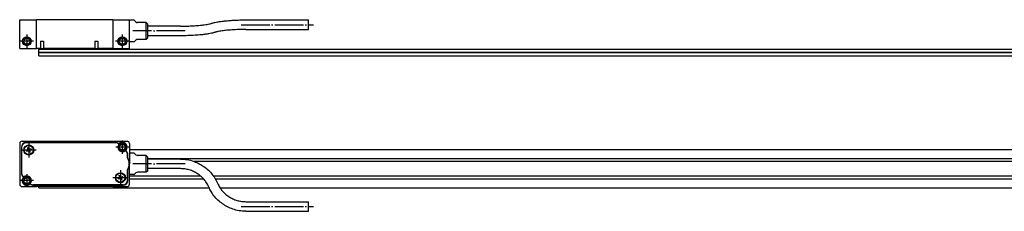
# Model space of a CAD drawing. Header units: millimetres. Extents: x -85 to 2208, y -72 to 348.
# Tile 6 of 7: x 649 to 1062, y 165 to 245. Entities that reach past the tile are written whole.
import ezdxf

# ---------------------------------------------------------------- set-up
doc = ezdxf.new("R2010")
doc.units = ezdxf.units.MM
doc.linetypes.add('DOT_CENTER', pattern=[14, 12, -1, 0, -1])
doc.layers.add('1', color=7, linetype='Continuous')

# ---------------------------------------------------------------- blocks, each defined once
blk = doc.blocks.new('Regla_64__8', base_point=(656.99, 225.26))
at = {"color": 7, "linetype": 'Continuous'}
for p, q in [((656.99, 232.41), (1356.49, 232.41)), ((656.99, 231.16), (656.99, 232.41)), ((656.99, 231.16), (1356.49, 231.16)), ((656.99, 231.06), (656.99, 231.16)), ((656.99, 230.96), (656.99, 231.06)), ((1356.49, 231.06), (656.99, 231.06)), ((656.99, 229.71), (656.99, 230.96)), ((1356.49, 230.96), (656.99, 230.96)), ((656.99, 229.71), (1356.49, 229.71))]:
    blk.add_line(p, q, dxfattribs=at)
blk = doc.blocks.new('CABEZA_REGLA_EXPOSED__9', base_point=(648.99, 232.76))
at = {"color": 7, "linetype": 'Continuous'}
for p, q in [((648.99, 232.76), (648.99, 244.76)), ((648.99, 244.76), (655.99, 244.76)), ((655.99, 232.76), (655.99, 244.76)), ((687.99, 244.76), (655.99, 244.76)), ((687.99, 244.76), (694.99, 244.76)), ((687.99, 244.76), (687.99, 232.76)), ((694.99, 244.56), (694.99, 244.76)), ((696.78, 244.56), (694.99, 244.56)), ((694.99, 235.56), (694.99, 244.56)), ((697.7, 243.86), (697.14, 244.42)), ((701.99, 243.56), (698.4, 243.56)), ((702.49, 243.06), (701.99, 243.56)), ((701.99, 236.56), (701.99, 243.56)), ((743.83, 244.68), (770.08, 244.68)), ((770.08, 240.7), (770.08, 244.68)), ((702.49, 243.06), (702.49, 237.06)), ((716.33, 242.06), (702.49, 242.06)), ((743.83, 240.68), (770.08, 240.68)), ((657.77, 235.76), (657.77, 232.76)), ((657.77, 235.76), (659.01, 235.76)), ((659.01, 235.76), (659.01, 232.76)), ((680.47, 235.76), (680.47, 232.76)), ((680.47, 235.76), (681.71, 235.76)), ((681.71, 235.76), (681.71, 232.76)), ((696.78, 235.56), (694.99, 235.56)), ((694.99, 232.76), (694.99, 235.56)), ((697.7, 236.27), (697.14, 235.71)), ((701.99, 236.56), (698.4, 236.56)), ((702.49, 237.06), (701.99, 236.56)), ((716.33, 238.06), (702.49, 238.06)), ((648.99, 232.76), (655.99, 232.76)), ((657.77, 232.76), (655.99, 232.76)), ((657.77, 232.76), (659.01, 232.76)), ((680.47, 232.76), (659.01, 232.76)), ((680.47, 232.76), (681.71, 232.76)), ((687.99, 232.76), (681.71, 232.76)), ((687.99, 232.76), (694.99, 232.76))]:
    blk.add_line(p, q, dxfattribs=at)
for centre, radius in [((651.99, 235.76), 1.85), ((651.99, 235.76), 1.6), ((651.99, 235.76), 1.25), ((691.99, 235.76), 1.85), ((691.99, 235.76), 1.6), ((691.99, 235.76), 1.25)]:
    blk.add_circle(centre, radius, dxfattribs=at)
for centre, radius, start, end in [((696.78, 244.06), 0.5, 45, 90), ((698.4, 244.56), 1, 225, 270), ((696.78, 236.06), 0.5, 270, 315), ((698.4, 235.56), 1, 90, 135)]:
    blk.add_arc(centre, radius, start, end, dxfattribs=at)
for points, knots in [([(729.45, 243.27), (729.65, 243.33), (730.1, 243.47), (730.91, 243.67), (732, 243.88), (733.52, 244.12), (735.46, 244.33), (737.4, 244.48), (739.35, 244.59), (741.4, 244.67), (742.96, 244.68), (743.83, 244.68)], [0, 0, 0, 0, 0.62921, 1.420102, 2.48505, 3.957263, 6.044379, 8.336662, 9.80845, 11.888369, 14.497563, 14.497563, 14.497563, 14.497563]), ([(716.33, 242.06), (716.83, 242.07), (718, 242.07), (719.96, 242.12), (722.26, 242.23), (724.42, 242.4), (726.21, 242.61), (727.46, 242.8), (728.37, 242.98), (728.99, 243.13), (729.31, 243.23), (729.45, 243.27)], [0, 0, 0, 0, 1.48769, 3.512666, 5.906097, 8.384028, 10.000024, 11.308732, 12.197421, 12.78054, 13.209703, 13.209703, 13.209703, 13.209703]), ([(730.71, 239.48), (730.51, 239.41), (730.06, 239.27), (729.26, 239.08), (728.17, 238.86), (726.75, 238.65), (724.82, 238.42), (722.36, 238.23), (719.43, 238.09), (717.38, 238.07), (716.33, 238.06)], [0, 0, 0, 0, 0.62921, 1.420102, 2.48505, 3.957263, 5.711348, 8.336658, 11.355609, 14.497427, 14.497427, 14.497427, 14.497427]), ([(743.83, 240.68), (742.83, 240.67), (740.86, 240.66), (738.17, 240.53), (735.85, 240.35), (734.09, 240.15), (732.73, 239.95), (731.82, 239.77), (731.17, 239.62), (730.85, 239.52), (730.71, 239.48)], [0, 0, 0, 0, 3.020094, 5.905976, 8.079292, 9.999908, 11.205337, 12.197305, 12.780424, 13.209587, 13.209587, 13.209587, 13.209587])]:
    blk.add_open_spline(points, degree=3, knots=knots, dxfattribs=at)
blk.add_open_spline([(770.08, 240.68), (770.08, 240.69), (770.08, 240.69), (770.08, 240.7), (770.08, 240.7)], degree=3, dxfattribs=at)
at = {"layer": '1', "color": 2, "linetype": 'DOT_CENTER'}
for p, q in [((718.33, 240.06), (696.4, 240.06)), ((741.83, 242.68), (772.08, 242.68)), ((654.84, 235.76), (649.14, 235.76)), ((651.99, 238.61), (651.99, 232.91)), ((694.84, 235.76), (689.14, 235.76)), ((691.99, 238.61), (691.99, 232.91))]:
    blk.add_line(p, q, dxfattribs=at)
at = {"layer": '1', "color": 30, "linetype": 'Continuous'}
for centre in [(651.99, 235.76), (691.99, 235.76)]:
    blk.add_arc(centre, 1.5, 175, 95, dxfattribs=at)
blk = doc.blocks.new('EXG_EXGA-1440__10', base_point=(648.99, 225.26))
for name, p in [('CABEZA_REGLA_EXPOSED__9', (648.99, 232.76)), ('Regla_64__8', (656.99, 225.26))]:
    blk.add_blockref(name, p)
blk = doc.blocks.new('Alzado2', base_point=(788, 235))
blk.add_blockref('EXG_EXGA-1440__10', (648.99, 225.26))
blk = doc.blocks.new('Regla_64__23', base_point=(656.99, 166.47))
at = {"color": 7, "linetype": 'Continuous'}
for p, q in [((694.99, 190.47), (1356.49, 190.47)), ((702.49, 186.77), (1356.49, 186.77)), ((716.33, 182.47), (702.49, 182.47)), ((2126.99, 185.47), (722.1, 185.47)), ((694.99, 179.47), (724.68, 179.47)), ((694.99, 178.17), (726.04, 178.17)), ((730.13, 179.47), (2126.99, 179.47)), ((730.98, 178.17), (1356.49, 178.17)), ((656.99, 174.47), (656.99, 175.17)), ((656.99, 174.47), (728.38, 174.47)), ((732.94, 174.47), (1356.49, 174.47))]:
    blk.add_line(p, q, dxfattribs=at)
blk = doc.blocks.new('CABEZA_REGLA_EXPOSED__24', base_point=(648.99, 164.64))
at = {"color": 7, "linetype": 'Continuous'}
for p, q in [((649.99, 193.97), (655.99, 193.97)), ((655.99, 193.77), (655.99, 193.97)), ((687.99, 193.97), (693.99, 193.97)), ((687.99, 193.97), (687.99, 193.77)), ((648.99, 192.97), (648.99, 175.97)), ((649.69, 191.37), (649.69, 180.6)), ((649.79, 191.37), (649.79, 180.6)), ((689.26, 193.37), (651.69, 193.37)), ((689.26, 193.27), (651.69, 193.27)), ((651.71, 189.82), (652.37, 190.44)), ((652.62, 189.85), (651.71, 189.82)), ((652.34, 191.35), (652.96, 190.69)), ((652.37, 190.44), (652.34, 191.35)), ((653.24, 189.19), (652.62, 189.85)), ((652.96, 190.69), (653.87, 190.73)), ((653.87, 190.73), (653.21, 190.1)), ((653.21, 190.1), (653.24, 189.19)), ((687.99, 193.77), (655.99, 193.77)), ((693.63, 189.69), (693.26, 190.06)), ((693.4, 190.06), (693.7, 189.76)), ((694.99, 192.97), (694.99, 188.97)), ((694.19, 186.99), (694.19, 188.34)), ((694.29, 187.02), (694.29, 188.34)), ((696.78, 188.97), (694.99, 188.97)), ((694.99, 188.97), (694.99, 184.47)), ((697.7, 188.26), (697.14, 188.82)), ((701.99, 187.97), (698.4, 187.97)), ((702.49, 187.47), (701.99, 187.97)), ((701.99, 184.47), (701.99, 187.97)), ((702.49, 187.47), (702.49, 184.47)), ((716.33, 186.47), (702.49, 186.47)), ((694.19, 177.57), (694.19, 181.95)), ((694.29, 177.57), (694.29, 181.92)), ((694.99, 179.97), (694.99, 184.47)), ((701.99, 180.97), (701.99, 184.47)), ((702.49, 184.47), (702.49, 181.47)), ((716.33, 182.47), (702.49, 182.47)), ((650.58, 178.88), (650.28, 179.18)), ((650.72, 178.88), (650.35, 179.26)), ((690.11, 178.22), (690.77, 178.84)), ((691.02, 178.25), (690.11, 178.22)), ((690.74, 179.75), (691.36, 179.09)), ((690.77, 178.84), (690.74, 179.75)), ((691.64, 177.59), (691.02, 178.25)), ((691.36, 179.09), (692.27, 179.13)), ((692.27, 179.13), (691.61, 178.5)), ((691.61, 178.5), (691.64, 177.59)), ((696.78, 179.97), (694.99, 179.97)), ((694.99, 175.97), (694.99, 179.97)), ((697.7, 180.68), (697.14, 180.12)), ((701.99, 180.97), (698.4, 180.97)), ((702.49, 181.47), (701.99, 180.97)), ((649.99, 174.97), (655.99, 174.97)), ((692.29, 175.67), (654.72, 175.67)), ((654.72, 175.57), (692.29, 175.57)), ((655.99, 174.97), (655.99, 175.17)), ((655.99, 175.17), (687.99, 175.17)), ((687.99, 175.17), (687.99, 174.97)), ((687.99, 174.97), (693.99, 174.97)), ((743.83, 168.64), (770.08, 168.64)), ((770.08, 164.64), (770.08, 168.64)), ((743.83, 164.64), (770.08, 164.64))]:
    blk.add_line(p, q, dxfattribs=at)
for centre, radius in [((652.79, 190.27), 2.1), ((652.79, 190.27), 1.9), ((691.99, 191.47), 1.75), ((691.99, 191.47), 1.25), ((651.99, 177.47), 1.75), ((651.99, 177.47), 1.25), ((691.19, 178.67), 2.1), ((691.19, 178.67), 1.9)]:
    blk.add_circle(centre, radius, dxfattribs=at)
for centre, radius, start, end in [((649.99, 192.97), 1, 90, 180), ((693.99, 192.97), 1, 0, 90), ((651.69, 191.37), 2, 90, 180), ((651.69, 191.37), 1.9, 90, 180), ((689.26, 191.37), 2, 49.0546, 90), ((689.26, 191.37), 1.9, 46.1691, 90), ((691.99, 191.47), 1.9, 138.0289, 311.983), ((691.99, 191.47), 2, 315, 135.1434), ((692.29, 188.34), 1.9, 0, 45), ((692.29, 188.34), 2, 0, 45), ((689.99, 184.47), 4.9, 328.9973, 31.0027), ((689.99, 184.47), 5, 0, 30.6834), ((696.78, 188.47), 0.5, 45, 90), ((698.4, 188.97), 1, 225, 270), ((689.99, 184.47), 5, 329.3166, 0), ((651.69, 180.6), 2, 180, 225), ((651.69, 180.6), 1.9, 180, 225), ((651.99, 177.47), 2, 135, 315.1434), ((651.99, 177.47), 1.9, 318.0289, 131.983), ((692.29, 177.57), 2, 270, 0), ((692.29, 177.57), 1.9, 270, 0), ((696.78, 180.47), 0.5, 270, 315), ((698.4, 179.97), 1, 90, 135), ((649.99, 175.97), 1, 180, 270), ((654.72, 177.57), 1.9, 226.1691, 270), ((654.72, 177.57), 2, 229.0546, 270), ((693.99, 175.97), 1, 270, 0)]:
    blk.add_arc(centre, radius, start, end, dxfattribs=at)
for points, knots in [([(716.33, 186.47), (717.05, 186.44), (718.69, 186.38), (721.02, 185.88), (723.44, 184.99), (725.61, 183.82), (727.66, 182.27), (729.37, 180.52), (730.84, 178.55), (731.55, 177.09), (731.91, 176.36)], [0, 0, 0, 0, 2.15213, 4.940557, 7.08707, 9.865012, 12.315601, 14.762893, 17.199012, 19.632164, 19.632164, 19.632164, 19.632164]), ([(728.25, 174.75), (727.94, 175.38), (727.39, 176.49), (726.21, 178.04), (724.94, 179.31), (723.43, 180.43), (721.85, 181.31), (720.08, 181.97), (718.23, 182.39), (716.96, 182.44), (716.33, 182.47)], [0, 0, 0, 0, 2.090968, 3.710921, 5.820382, 7.452727, 9.336879, 11.223599, 13.117235, 15.011838, 15.011838, 15.011838, 15.011838]), ([(743.83, 164.64), (743.12, 164.67), (741.47, 164.73), (739.04, 165.26), (736.63, 166.16), (734.47, 167.36), (732.51, 168.84), (730.72, 170.67), (729.27, 172.65), (728.56, 174.11), (728.25, 174.75)], [0, 0, 0, 0, 2.15213, 4.940557, 7.404167, 9.865227, 12.315816, 14.763108, 17.510386, 19.632171, 19.632171, 19.632171, 19.632171]), ([(731.91, 176.36), (732.22, 175.74), (732.77, 174.63), (733.86, 173.2), (735.1, 171.91), (736.59, 170.76), (738.31, 169.81), (740.08, 169.14), (741.94, 168.72), (743.2, 168.67), (743.83, 168.64)], [0, 0, 0, 0, 2.090968, 3.710921, 5.340052, 7.452731, 9.336883, 11.223603, 13.117239, 15.011842, 15.011842, 15.011842, 15.011842])]:
    blk.add_open_spline(points, degree=3, knots=knots, dxfattribs=at)
at = {"layer": '1', "color": 2, "linetype": 'DOT_CENTER'}
for p, q in [((691.99, 194.22), (691.99, 188.72)), ((655.89, 190.27), (649.69, 190.27)), ((652.79, 193.37), (652.79, 187.17)), ((694.74, 191.47), (689.24, 191.47)), ((691.19, 181.77), (691.19, 175.57)), ((718.33, 184.47), (696.4, 184.47)), ((654.74, 177.47), (649.24, 177.47)), ((651.99, 180.22), (651.99, 174.72)), ((694.29, 178.67), (688.09, 178.67)), ((741.83, 166.64), (772.08, 166.64))]:
    blk.add_line(p, q, dxfattribs=at)
at = {"layer": '1', "color": 30, "linetype": 'Continuous'}
for centre in [(691.99, 191.47), (651.99, 177.47)]:
    blk.add_arc(centre, 1.5, 175, 95, dxfattribs=at)
blk = doc.blocks.new('EXG_EXGA-1440__25', base_point=(648.99, 164.64))
for name, p in [('CABEZA_REGLA_EXPOSED__24', (648.99, 164.64)), ('Regla_64__23', (656.99, 166.47))]:
    blk.add_blockref(name, p)
blk = doc.blocks.new('Superior2', base_point=(788, 179.26))
blk.add_blockref('EXG_EXGA-1440__25', (648.99, 164.64))

msp = doc.modelspace()

# ---------------------------------------------------------------- block references
for name, p in [('Alzado2', (788, 235)), ('Superior2', (788, 179.26))]:
    msp.add_blockref(name, p)

doc.saveas('drawing.dxf')
